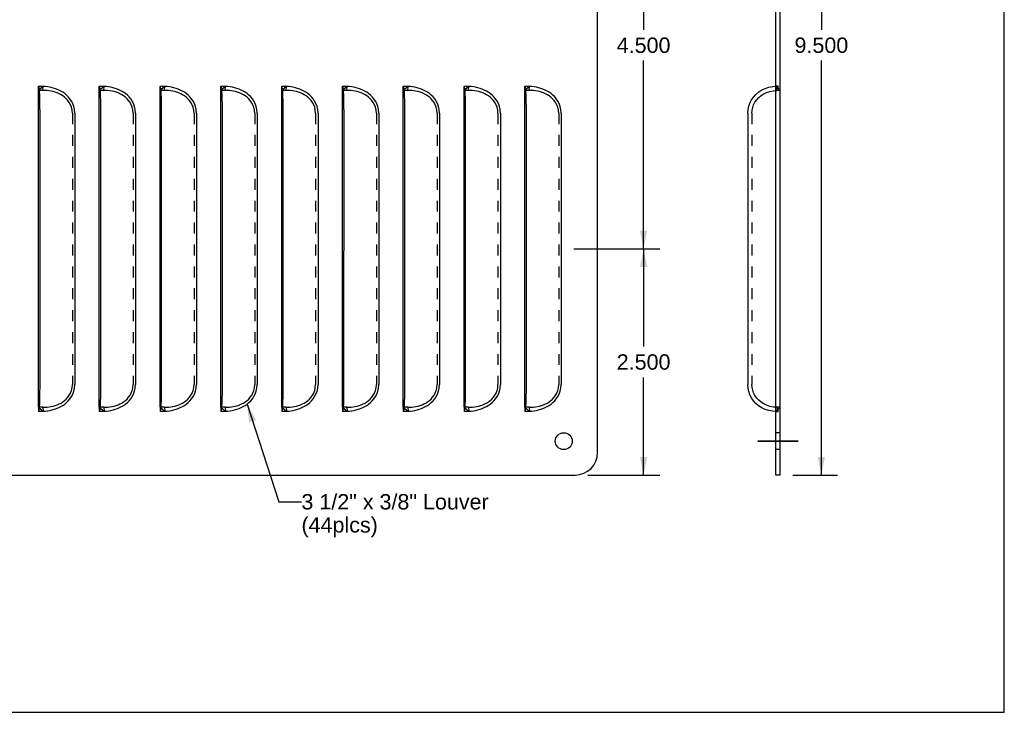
# Model space of a CAD drawing. Header units: inches. Extents: x 0 to 22, y 0 to 17.
# Tile 5 of 8: x 11.1 to 22, y 0 to 7.7. Entities that reach past the tile are written whole.
import ezdxf

# ---------------------------------------------------------------- set-up
doc = ezdxf.new("R2010")
doc.units = ezdxf.units.IN
doc.header["$LTSCALE"] = 1.21
doc.header["$MEASUREMENT"] = 0
doc.linetypes.add('CENTER', pattern=[0.6, 0.375, -0.075, 0.075, -0.075])
doc.linetypes.add('HIDDEN', pattern=[0.2, 0.1, -0.1])
doc.layers.get('0').update_dxf_attribs({"linetype": 'CONTINUOUS'})
doc.layers.add('DEFAULT_2', color=8, linetype='HIDDEN')
doc.layers.add('DIMENSIONS', color=7, linetype='CONTINUOUS')
doc.styles.get("Standard").update_dxf_attribs({"font": 'arial.ttf'})
doc.dimstyles.new('DIMSTYLE_1', dxfattribs={"dimtxt": 0.17, "dimasz": 0.2, "dimexe": 0.09, "dimexo": 0.07, "dimgap": 0.0425, "dimtad": 0, "dimtih": 1, "dimtoh": 1, "dimdec": 3, "dimzin": 4, "dimdsep": 46, "dimtxsty": 'Standard', "dimblk": '_FILLED', "dimblk1": '_FILLED', "dimblk2": '_FILLED', "dimcen": 0.09, "dimadec": 3, "dimazin": 1, "dimtfac": 1, "dimtdec": 3, "dimtofl": 0, "dimtmove": 0, "dimatfit": 3, "dimldrblk": '_FILLED', "dimfxl": 0, "dimtolj": 1, "dimtzin": 4, "dimarcsym": 0})
doc.dimstyles.get("Standard").update_dxf_attribs({"dimtxt": 0.17, "dimasz": 0.2, "dimexe": 0.09, "dimexo": 0.07, "dimgap": 0.09, "dimtad": 0, "dimtih": 1, "dimtoh": 1, "dimdec": 3, "dimzin": 4, "dimdsep": 46, "dimtxsty": 'Standard', "dimblk": '_FILLED', "dimblk1": '_FILLED', "dimblk2": '_FILLED', "dimcen": 0.09, "dimadec": 3, "dimazin": 1, "dimtp": 0.001, "dimtm": 0.001, "dimtfac": 1, "dimtdec": 3, "dimtofl": 0, "dimtmove": 0, "dimatfit": 3, "dimldrblk": '_FILLED', "dimfxl": 0, "dimtolj": 1, "dimtzin": 4, "dimarcsym": 0})

# ---------------------------------------------------------------- blocks, each defined once
blk = doc.blocks.new('_FILLED')
at = {"color": 0, "linetype": 'ByBlock'}
blk.add_solid([(0, 0), (-1, 0.2), (-1, -0.2)], dxfattribs=at)
blk = doc.blocks.new('*D3')
at = {"layer": 'DIMENSIONS', "color": 2, "linetype": 'Continuous'}
for p, q in [((19.662, 12.121), (20.158, 12.121)), ((19.978, 12.121), (19.978, 7.541)), ((19.978, 2.621), (19.978, 7.201)), ((19.662, 2.621), (20.158, 2.621))]:
    blk.add_line(p, q, dxfattribs=at)
at = {"layer": 'DIMENSIONS', "color": 2, "linetype": 'Continuous', "xscale": 0.2, "yscale": 0.2, "zscale": 0.2}
for p, rotation in [((19.978, 12.121), 90), ((19.978, 2.621), 270)]:
    blk.add_blockref('_FILLED', p, dxfattribs=dict(at, rotation=rotation))
at = {"layer": 'DIMENSIONS', "color": 2, "linetype": 'Continuous', "insert": (19.978, 7.456), "char_height": 0.17, "width": 0.59405, "attachment_point": 2, "line_spacing_factor": 0.9}
blk.add_mtext('9.500', dxfattribs=at)
blk = doc.blocks.new('*D14')
at = {"layer": 'DIMENSIONS', "color": 2, "linetype": 'Continuous'}
for p, q in [((17.242, 9.621), (18.193, 9.621)), ((18.013, 9.621), (18.013, 7.541)), ((18.013, 5.121), (18.013, 7.201)), ((17.242, 5.121), (18.193, 5.121))]:
    blk.add_line(p, q, dxfattribs=at)
at = {"layer": 'DIMENSIONS', "color": 2, "linetype": 'Continuous', "xscale": 0.2, "yscale": 0.2, "zscale": 0.2}
for p, rotation in [((18.013, 9.621), 90), ((18.013, 5.121), 270)]:
    blk.add_blockref('_FILLED', p, dxfattribs=dict(at, rotation=rotation))
at = {"layer": 'DIMENSIONS', "color": 2, "linetype": 'Continuous', "insert": (18.013, 7.456), "char_height": 0.17, "width": 0.59405, "attachment_point": 2, "line_spacing_factor": 0.9}
blk.add_mtext('4.500', dxfattribs=at)
blk = doc.blocks.new('*D15')
at = {"layer": 'DIMENSIONS', "color": 2, "linetype": 'Continuous'}
for p, q in [((17.242, 5.121), (18.193, 5.121)), ((18.013, 5.121), (18.013, 4.041)), ((18.013, 2.621), (18.013, 3.701)), ((17.395, 2.621), (18.193, 2.621))]:
    blk.add_line(p, q, dxfattribs=at)
at = {"layer": 'DIMENSIONS', "color": 2, "linetype": 'Continuous', "xscale": 0.2, "yscale": 0.2, "zscale": 0.2}
for p, rotation in [((18.013, 5.121), 90), ((18.013, 2.621), 270)]:
    blk.add_blockref('_FILLED', p, dxfattribs=dict(at, rotation=rotation))
at = {"layer": 'DIMENSIONS', "color": 2, "linetype": 'Continuous', "insert": (18.013, 3.956), "char_height": 0.17, "width": 0.59405, "attachment_point": 2, "line_spacing_factor": 0.9}
blk.add_mtext('2.500', dxfattribs=at)

msp = doc.modelspace()

# ---------------------------------------------------------------- linework, layer by layer
at = {"color": 7, "linetype": 'Continuous'}
for p, q in [((22, 0), (22, 17)), ((19.5224, 2.621), (19.5224, 12.121)), ((11.3245, 3.371), (11.3245, 6.871)), ((11.9965, 3.371), (11.9965, 6.871)), ((12.6685, 3.371), (12.6685, 6.871)), ((13.3405, 3.371), (13.3405, 6.871)), ((14.0125, 3.371), (14.0125, 6.871)), ((14.6845, 3.371), (14.6845, 6.871)), ((15.3565, 3.371), (15.3565, 6.871)), ((16.0285, 3.371), (16.0285, 6.871)), ((16.7005, 3.371), (16.7005, 6.871)), ((19.5224, 2.621), (19.4744, 2.621)), ((0, 0), (22, 0))]:
    msp.add_line(p, q, dxfattribs=at)
at = {"color": 3, "linetype": 'Continuous'}
for p, q in [((19.4744, 2.621), (19.4744, 12.121)), ((17.5048, 2.871), (17.5048, 11.871)), ((11.328, 6.9161), (11.3245, 6.919)), ((11.3306, 6.9078), (11.328, 6.9161)), ((12, 6.9161), (11.9965, 6.919)), ((12.0026, 6.9078), (12, 6.9161)), ((12.672, 6.9161), (12.6685, 6.919)), ((12.6746, 6.9078), (12.672, 6.9161)), ((13.344, 6.9161), (13.3405, 6.919)), ((13.3466, 6.9078), (13.344, 6.9161)), ((14.016, 6.9161), (14.0125, 6.919)), ((14.0186, 6.9078), (14.016, 6.9161)), ((14.688, 6.9161), (14.6845, 6.919)), ((14.6906, 6.9078), (14.688, 6.9161)), ((15.36, 6.9161), (15.3565, 6.919)), ((15.3626, 6.9078), (15.36, 6.9161)), ((16.032, 6.9161), (16.0285, 6.919)), ((16.0346, 6.9078), (16.032, 6.9161)), ((16.704, 6.9161), (16.7005, 6.919)), ((16.7066, 6.9078), (16.704, 6.9161)), ((11.3414, 6.621), (11.341, 6.6962)), ((12.0134, 6.621), (12.013, 6.6962)), ((12.6854, 6.621), (12.685, 6.6962)), ((13.3574, 6.621), (13.357, 6.6962)), ((14.0294, 6.621), (14.029, 6.6962)), ((14.7014, 6.621), (14.701, 6.6962)), ((15.3734, 6.621), (15.373, 6.6962)), ((16.0454, 6.621), (16.045, 6.6962)), ((16.7174, 6.621), (16.717, 6.6962)), ((11.3412, 3.5831), (11.3414, 6.621)), ((11.7261, 6.621), (11.7261, 3.621)), ((12.0132, 3.5831), (12.0134, 6.621)), ((12.3981, 6.621), (12.3981, 3.621)), ((12.6852, 3.5831), (12.6854, 6.621)), ((13.0701, 6.621), (13.0701, 3.621)), ((13.3572, 3.5831), (13.3574, 6.621)), ((13.7421, 6.621), (13.7421, 3.621)), ((14.0292, 3.5831), (14.0294, 6.621)), ((14.4141, 6.621), (14.4141, 3.621)), ((14.7012, 3.5831), (14.7014, 6.621)), ((15.0861, 6.621), (15.0861, 3.621)), ((15.3732, 3.5831), (15.3734, 6.621)), ((15.7581, 6.621), (15.7581, 3.621)), ((16.0452, 3.5831), (16.0454, 6.621)), ((16.4301, 6.621), (16.4301, 3.621)), ((16.7172, 3.5831), (16.7174, 6.621)), ((17.1021, 6.621), (17.1021, 3.621)), ((19.1655, 6.621), (19.1655, 3.621)), ((11.3365, 3.3878), (11.3379, 3.4139)), ((12.0085, 3.3878), (12.0099, 3.4139)), ((12.6805, 3.3878), (12.6819, 3.4139)), ((13.3525, 3.3878), (13.3539, 3.4139)), ((14.0245, 3.3878), (14.0259, 3.4139)), ((14.6965, 3.3878), (14.6979, 3.4139)), ((15.3685, 3.3878), (15.3699, 3.4139)), ((16.0405, 3.3878), (16.0419, 3.4139)), ((16.7125, 3.3878), (16.7139, 3.4139)), ((2.4423, 2.621), (17.2548, 2.621))]:
    msp.add_line(p, q, dxfattribs=at)
for points in [[(11.3349, 6.8765), (11.3329, 6.8945), (11.3306, 6.9078)], [(11.3379, 6.8282), (11.3365, 6.8542), (11.3349, 6.8765)], [(11.7261, 6.621), (11.7227, 6.6591), (11.7153, 6.6939), (11.7036, 6.7253), (11.6888, 6.7533), (11.6722, 6.7779), (11.6539, 6.7996), (11.6344, 6.8189), (11.6138, 6.8358), (11.5926, 6.8507), (11.5706, 6.8636), (11.5479, 6.875), (11.5247, 6.8847), (11.5008, 6.8931), (11.4765, 6.9001), (11.4519, 6.9058), (11.427, 6.9103), (11.402, 6.9138), (11.3769, 6.9162)], [(12.0069, 6.8765), (12.0049, 6.8945), (12.0026, 6.9078)], [(12.0099, 6.8282), (12.0085, 6.8542), (12.0069, 6.8765)], [(12.3981, 6.621), (12.3947, 6.6591), (12.3873, 6.6939), (12.3756, 6.7253), (12.3608, 6.7533), (12.3442, 6.7779), (12.3259, 6.7996), (12.3064, 6.8189), (12.2858, 6.8358), (12.2646, 6.8507), (12.2426, 6.8636), (12.2199, 6.875), (12.1967, 6.8847), (12.1728, 6.8931), (12.1485, 6.9001), (12.1239, 6.9058), (12.099, 6.9103), (12.074, 6.9138), (12.0489, 6.9162)], [(12.6789, 6.8765), (12.6769, 6.8945), (12.6746, 6.9078)], [(12.6819, 6.8282), (12.6805, 6.8542), (12.6789, 6.8765)], [(13.0701, 6.621), (13.0667, 6.6591), (13.0593, 6.6939), (13.0476, 6.7253), (13.0328, 6.7533), (13.0162, 6.7779), (12.9979, 6.7996), (12.9784, 6.8189), (12.9578, 6.8358), (12.9366, 6.8507), (12.9146, 6.8636), (12.8919, 6.875), (12.8687, 6.8847), (12.8448, 6.8931), (12.8205, 6.9001), (12.7959, 6.9058), (12.771, 6.9103), (12.746, 6.9138), (12.7209, 6.9162)], [(13.3509, 6.8765), (13.3489, 6.8945), (13.3466, 6.9078)], [(13.3539, 6.8282), (13.3525, 6.8542), (13.3509, 6.8765)], [(13.7421, 6.621), (13.7387, 6.6591), (13.7313, 6.6939), (13.7196, 6.7253), (13.7048, 6.7533), (13.6882, 6.7779), (13.6699, 6.7996), (13.6504, 6.8189), (13.6298, 6.8358), (13.6086, 6.8507), (13.5866, 6.8636), (13.5639, 6.875), (13.5407, 6.8847), (13.5168, 6.8931), (13.4925, 6.9001), (13.4679, 6.9058), (13.443, 6.9103), (13.418, 6.9138), (13.3929, 6.9162)], [(14.0229, 6.8765), (14.0209, 6.8945), (14.0186, 6.9078)], [(14.0259, 6.8282), (14.0245, 6.8542), (14.0229, 6.8765)], [(14.4141, 6.621), (14.4107, 6.6591), (14.4033, 6.6939), (14.3916, 6.7253), (14.3768, 6.7533), (14.3602, 6.7779), (14.3419, 6.7996), (14.3224, 6.8189), (14.3018, 6.8358), (14.2806, 6.8507), (14.2586, 6.8636), (14.2359, 6.875), (14.2127, 6.8847), (14.1888, 6.8931), (14.1645, 6.9001), (14.1399, 6.9058), (14.115, 6.9103), (14.09, 6.9138), (14.0649, 6.9162)], [(14.6949, 6.8765), (14.6929, 6.8945), (14.6906, 6.9078)], [(14.6979, 6.8282), (14.6965, 6.8542), (14.6949, 6.8765)], [(15.0861, 6.621), (15.0827, 6.6591), (15.0753, 6.6939), (15.0636, 6.7253), (15.0488, 6.7533), (15.0322, 6.7779), (15.0139, 6.7996), (14.9944, 6.8189), (14.9738, 6.8358), (14.9526, 6.8507), (14.9306, 6.8636), (14.9079, 6.875), (14.8847, 6.8847), (14.8608, 6.8931), (14.8365, 6.9001), (14.8119, 6.9058), (14.787, 6.9103), (14.762, 6.9138), (14.7369, 6.9162)], [(15.3669, 6.8765), (15.3649, 6.8945), (15.3626, 6.9078)], [(15.3699, 6.8282), (15.3685, 6.8542), (15.3669, 6.8765)], [(15.7581, 6.621), (15.7547, 6.6591), (15.7473, 6.6939), (15.7356, 6.7253), (15.7208, 6.7533), (15.7042, 6.7779), (15.6859, 6.7996), (15.6664, 6.8189), (15.6458, 6.8358), (15.6246, 6.8507), (15.6026, 6.8636), (15.5799, 6.875), (15.5567, 6.8847), (15.5328, 6.8931), (15.5085, 6.9001), (15.4839, 6.9058), (15.459, 6.9103), (15.434, 6.9138), (15.4089, 6.9162)], [(16.0389, 6.8765), (16.0369, 6.8945), (16.0346, 6.9078)], [(16.0419, 6.8282), (16.0405, 6.8542), (16.0389, 6.8765)], [(16.4301, 6.621), (16.4267, 6.6591), (16.4193, 6.6939), (16.4076, 6.7253), (16.3928, 6.7533), (16.3762, 6.7779), (16.3579, 6.7996), (16.3384, 6.8189), (16.3178, 6.8358), (16.2966, 6.8507), (16.2746, 6.8636), (16.2519, 6.875), (16.2287, 6.8847), (16.2048, 6.8931), (16.1805, 6.9001), (16.1559, 6.9058), (16.131, 6.9103), (16.106, 6.9138), (16.0809, 6.9162)], [(16.7109, 6.8765), (16.7089, 6.8945), (16.7066, 6.9078)], [(16.7139, 6.8282), (16.7125, 6.8542), (16.7109, 6.8765)], [(17.1021, 6.621), (17.0987, 6.6591), (17.0913, 6.6939), (17.0796, 6.7253), (17.0648, 6.7533), (17.0482, 6.7779), (17.0299, 6.7996), (17.0104, 6.8189), (16.9898, 6.8358), (16.9686, 6.8507), (16.9466, 6.8636), (16.9239, 6.875), (16.9007, 6.8847), (16.8768, 6.8931), (16.8525, 6.9001), (16.8279, 6.9058), (16.803, 6.9103), (16.778, 6.9138), (16.7529, 6.9162)], [(19.1655, 6.621), (19.168, 6.6589), (19.1757, 6.6962), (19.1882, 6.7322), (19.2056, 6.7666), (19.2277, 6.7988), (19.2543, 6.8282), (19.285, 6.8542), (19.3194, 6.8765), (19.3572, 6.8945), (19.3982, 6.9078), (19.4421, 6.9161), (19.4744, 6.9181)], [(11.341, 6.6962), (11.3405, 6.7322), (11.3399, 6.7666), (11.339, 6.7988), (11.3379, 6.8282)], [(12.013, 6.6962), (12.0125, 6.7322), (12.0119, 6.7666), (12.011, 6.7988), (12.0099, 6.8282)], [(12.685, 6.6962), (12.6845, 6.7322), (12.6839, 6.7666), (12.683, 6.7988), (12.6819, 6.8282)], [(13.357, 6.6962), (13.3565, 6.7322), (13.3559, 6.7666), (13.355, 6.7988), (13.3539, 6.8282)], [(14.029, 6.6962), (14.0285, 6.7322), (14.0279, 6.7666), (14.027, 6.7988), (14.0259, 6.8282)], [(14.701, 6.6962), (14.7005, 6.7322), (14.6999, 6.7666), (14.699, 6.7988), (14.6979, 6.8282)], [(15.373, 6.6962), (15.3725, 6.7322), (15.3719, 6.7666), (15.371, 6.7988), (15.3699, 6.8282)], [(16.045, 6.6962), (16.0445, 6.7322), (16.0439, 6.7666), (16.043, 6.7988), (16.0419, 6.8282)], [(16.717, 6.6962), (16.7165, 6.7322), (16.7159, 6.7666), (16.715, 6.7988), (16.7139, 6.8282)], [(11.3769, 3.3257), (11.402, 3.3281), (11.427, 3.3316), (11.4519, 3.3361), (11.4765, 3.3418), (11.5008, 3.3488), (11.5247, 3.3572), (11.548, 3.367), (11.5706, 3.3783), (11.5926, 3.3913), (11.6138, 3.4061), (11.6344, 3.4231), (11.6539, 3.4423), (11.6723, 3.464), (11.6888, 3.4886), (11.7036, 3.5167), (11.7153, 3.548), (11.7227, 3.5828), (11.7261, 3.621)], [(12.0489, 3.3257), (12.074, 3.3281), (12.099, 3.3316), (12.1239, 3.3361), (12.1485, 3.3418), (12.1728, 3.3488), (12.1967, 3.3572), (12.22, 3.367), (12.2426, 3.3783), (12.2646, 3.3913), (12.2858, 3.4061), (12.3064, 3.4231), (12.3259, 3.4423), (12.3443, 3.464), (12.3608, 3.4886), (12.3756, 3.5167), (12.3873, 3.548), (12.3947, 3.5828), (12.3981, 3.621)], [(12.7209, 3.3257), (12.746, 3.3281), (12.771, 3.3316), (12.7959, 3.3361), (12.8205, 3.3418), (12.8448, 3.3488), (12.8687, 3.3572), (12.892, 3.367), (12.9146, 3.3783), (12.9366, 3.3913), (12.9578, 3.4061), (12.9784, 3.4231), (12.9979, 3.4423), (13.0163, 3.464), (13.0328, 3.4886), (13.0476, 3.5167), (13.0593, 3.548), (13.0667, 3.5828), (13.0701, 3.621)], [(13.3929, 3.3257), (13.418, 3.3281), (13.443, 3.3316), (13.4679, 3.3361), (13.4925, 3.3418), (13.5168, 3.3488), (13.5407, 3.3572), (13.564, 3.367), (13.5866, 3.3783), (13.6086, 3.3913), (13.6298, 3.4061), (13.6504, 3.4231), (13.6699, 3.4423), (13.6883, 3.464), (13.7048, 3.4886), (13.7196, 3.5167), (13.7313, 3.548), (13.7387, 3.5828), (13.7421, 3.621)], [(14.0649, 3.3257), (14.09, 3.3281), (14.115, 3.3316), (14.1399, 3.3361), (14.1645, 3.3418), (14.1888, 3.3488), (14.2127, 3.3572), (14.236, 3.367), (14.2586, 3.3783), (14.2806, 3.3913), (14.3018, 3.4061), (14.3224, 3.4231), (14.3419, 3.4423), (14.3603, 3.464), (14.3768, 3.4886), (14.3916, 3.5167), (14.4033, 3.548), (14.4107, 3.5828), (14.4141, 3.621)], [(14.7369, 3.3257), (14.762, 3.3281), (14.787, 3.3316), (14.8119, 3.3361), (14.8365, 3.3418), (14.8608, 3.3488), (14.8847, 3.3572), (14.908, 3.367), (14.9306, 3.3783), (14.9526, 3.3913), (14.9738, 3.4061), (14.9944, 3.4231), (15.0139, 3.4423), (15.0323, 3.464), (15.0488, 3.4886), (15.0636, 3.5167), (15.0753, 3.548), (15.0827, 3.5828), (15.0861, 3.621)], [(15.4089, 3.3257), (15.434, 3.3281), (15.459, 3.3316), (15.4839, 3.3361), (15.5085, 3.3418), (15.5328, 3.3488), (15.5567, 3.3572), (15.58, 3.367), (15.6026, 3.3783), (15.6246, 3.3913), (15.6458, 3.4061), (15.6664, 3.4231), (15.6859, 3.4423), (15.7043, 3.464), (15.7208, 3.4886), (15.7356, 3.5167), (15.7473, 3.548), (15.7547, 3.5828), (15.7581, 3.621)], [(16.0809, 3.3257), (16.106, 3.3281), (16.131, 3.3316), (16.1559, 3.3361), (16.1805, 3.3418), (16.2048, 3.3488), (16.2287, 3.3572), (16.252, 3.367), (16.2746, 3.3783), (16.2966, 3.3913), (16.3178, 3.4061), (16.3384, 3.4231), (16.3579, 3.4423), (16.3763, 3.464), (16.3928, 3.4886), (16.4076, 3.5167), (16.4193, 3.548), (16.4267, 3.5828), (16.4301, 3.621)], [(16.7529, 3.3257), (16.778, 3.3281), (16.803, 3.3316), (16.8279, 3.3361), (16.8525, 3.3418), (16.8768, 3.3488), (16.9007, 3.3572), (16.924, 3.367), (16.9466, 3.3783), (16.9686, 3.3913), (16.9898, 3.4061), (17.0104, 3.4231), (17.0299, 3.4423), (17.0483, 3.464), (17.0648, 3.4886), (17.0796, 3.5167), (17.0913, 3.548), (17.0987, 3.5828), (17.1021, 3.621)], [(19.4744, 3.3238), (19.442, 3.3258), (19.3981, 3.3341), (19.3571, 3.3475), (19.3192, 3.3656), (19.2848, 3.3878), (19.2541, 3.4139), (19.2277, 3.4432), (19.2056, 3.4753), (19.1882, 3.5097), (19.1756, 3.5458), (19.168, 3.5831), (19.1655, 3.621)], [(11.3379, 3.4139), (11.339, 3.4432), (11.3399, 3.4753), (11.3405, 3.5097), (11.341, 3.5458), (11.3412, 3.5831)], [(12.0099, 3.4139), (12.011, 3.4432), (12.0119, 3.4753), (12.0125, 3.5097), (12.013, 3.5458), (12.0132, 3.5831)], [(12.6819, 3.4139), (12.683, 3.4432), (12.6839, 3.4753), (12.6845, 3.5097), (12.685, 3.5458), (12.6852, 3.5831)], [(13.3539, 3.4139), (13.355, 3.4432), (13.3559, 3.4753), (13.3565, 3.5097), (13.357, 3.5458), (13.3572, 3.5831)], [(14.0259, 3.4139), (14.027, 3.4432), (14.0279, 3.4753), (14.0285, 3.5097), (14.029, 3.5458), (14.0292, 3.5831)], [(14.6979, 3.4139), (14.699, 3.4432), (14.6999, 3.4753), (14.7005, 3.5097), (14.701, 3.5458), (14.7012, 3.5831)], [(15.3699, 3.4139), (15.371, 3.4432), (15.3719, 3.4753), (15.3725, 3.5097), (15.373, 3.5458), (15.3732, 3.5831)], [(16.0419, 3.4139), (16.043, 3.4432), (16.0439, 3.4753), (16.0445, 3.5097), (16.045, 3.5458), (16.0452, 3.5831)], [(16.7139, 3.4139), (16.715, 3.4432), (16.7159, 3.4753), (16.7165, 3.5097), (16.717, 3.5458), (16.7172, 3.5831)], [(11.3306, 3.3341), (11.3329, 3.3475), (11.3349, 3.3656), (11.3365, 3.3878)], [(12.0026, 3.3341), (12.0049, 3.3475), (12.0069, 3.3656), (12.0085, 3.3878)], [(12.6746, 3.3341), (12.6769, 3.3475), (12.6789, 3.3656), (12.6805, 3.3878)], [(13.3466, 3.3341), (13.3489, 3.3475), (13.3509, 3.3656), (13.3525, 3.3878)], [(14.0186, 3.3341), (14.0209, 3.3475), (14.0229, 3.3656), (14.0245, 3.3878)], [(14.6906, 3.3341), (14.6929, 3.3475), (14.6949, 3.3656), (14.6965, 3.3878)], [(15.3626, 3.3341), (15.3649, 3.3475), (15.3669, 3.3656), (15.3685, 3.3878)], [(16.0346, 3.3341), (16.0369, 3.3475), (16.0389, 3.3656), (16.0405, 3.3878)], [(16.7066, 3.3341), (16.7089, 3.3475), (16.7109, 3.3656), (16.7125, 3.3878)], [(11.3245, 3.323), (11.328, 3.3258), (11.3306, 3.3341)], [(11.9965, 3.323), (12, 3.3258), (12.0026, 3.3341)], [(12.6685, 3.323), (12.672, 3.3258), (12.6746, 3.3341)], [(13.3405, 3.323), (13.344, 3.3258), (13.3466, 3.3341)], [(14.0125, 3.323), (14.016, 3.3258), (14.0186, 3.3341)], [(14.6845, 3.323), (14.688, 3.3258), (14.6906, 3.3341)], [(15.3565, 3.323), (15.36, 3.3258), (15.3626, 3.3341)], [(16.0285, 3.323), (16.032, 3.3258), (16.0346, 3.3341)], [(16.7005, 3.323), (16.704, 3.3258), (16.7066, 3.3341)]]:
    msp.add_lwpolyline(points, dxfattribs=at)
at = {"color": 2, "linetype": 'CENTER', "const_width": 0.02}
msp.add_lwpolyline([(19.2744, 2.996), (19.7224, 2.996)], dxfattribs=at)
at = {"color": 3, "linetype": 'Continuous'}
msp.add_circle((17.1298, 2.996), 0.0938, dxfattribs=at)
msp.add_arc((17.2548, 2.871), 0.25, 270, 360, dxfattribs=at)
at = {"layer": 'DEFAULT_2', "color": 8, "linetype": 'HIDDEN'}
for p, q in [((11.3245, 6.871), (11.3245, 6.919)), ((11.3769, 6.9162), (11.3245, 6.871)), ((11.3732, 6.871), (11.3245, 6.871)), ((11.3732, 6.871), (11.3769, 6.9162)), ((11.9965, 6.871), (11.9965, 6.919)), ((12.0489, 6.9162), (11.9965, 6.871)), ((12.0452, 6.871), (11.9965, 6.871)), ((12.0452, 6.871), (12.0489, 6.9162)), ((12.6685, 6.871), (12.6685, 6.919)), ((12.7209, 6.9162), (12.6685, 6.871)), ((12.7172, 6.871), (12.6685, 6.871)), ((12.7172, 6.871), (12.7209, 6.9162)), ((13.3405, 6.871), (13.3405, 6.919)), ((13.3929, 6.9162), (13.3405, 6.871)), ((13.3892, 6.871), (13.3405, 6.871)), ((13.3892, 6.871), (13.3929, 6.9162)), ((14.0125, 6.871), (14.0125, 6.919)), ((14.0649, 6.9162), (14.0125, 6.871)), ((14.0612, 6.871), (14.0125, 6.871)), ((14.0612, 6.871), (14.0649, 6.9162)), ((14.6845, 6.871), (14.6845, 6.919)), ((14.7369, 6.9162), (14.6845, 6.871)), ((14.7332, 6.871), (14.6845, 6.871)), ((14.7332, 6.871), (14.7369, 6.9162)), ((15.3565, 6.871), (15.3565, 6.919)), ((15.4089, 6.9162), (15.3565, 6.871)), ((15.4052, 6.871), (15.3565, 6.871)), ((15.4052, 6.871), (15.4089, 6.9162)), ((16.0285, 6.871), (16.0285, 6.919)), ((16.0809, 6.9162), (16.0285, 6.871)), ((16.0772, 6.871), (16.0285, 6.871)), ((16.0772, 6.871), (16.0809, 6.9162)), ((16.7005, 6.871), (16.7005, 6.919)), ((16.7529, 6.9162), (16.7005, 6.871)), ((16.7492, 6.871), (16.7005, 6.871)), ((16.7492, 6.871), (16.7529, 6.9162)), ((19.4744, 6.9181), (19.4878, 6.919)), ((19.4791, 6.917), (19.4744, 6.9162)), ((19.5224, 6.871), (19.4744, 6.9162)), ((19.5224, 6.871), (19.4744, 6.871)), ((19.4982, 6.919), (19.4878, 6.919)), ((19.4878, 6.871), (19.4878, 6.919)), ((19.4988, 6.919), (19.4991, 6.919)), ((11.6995, 6.621), (11.6995, 3.621)), ((12.3715, 6.621), (12.3715, 3.621)), ((13.0435, 6.621), (13.0435, 3.621)), ((13.7155, 6.621), (13.7155, 3.621)), ((14.3875, 6.621), (14.3875, 3.621)), ((15.0595, 6.621), (15.0595, 3.621)), ((15.7315, 6.621), (15.7315, 3.621)), ((16.4035, 6.621), (16.4035, 3.621)), ((17.0755, 6.621), (17.0755, 3.621)), ((19.2104, 6.621), (19.2104, 3.621)), ((11.3732, 3.371), (11.3245, 3.371)), ((11.3245, 3.371), (11.3769, 3.3257)), ((11.3245, 3.371), (11.3245, 3.323)), ((11.3462, 3.323), (11.3245, 3.323)), ((11.3732, 3.371), (11.3769, 3.3257)), ((12.0452, 3.371), (11.9965, 3.371)), ((11.9965, 3.371), (12.0489, 3.3257)), ((11.9965, 3.371), (11.9965, 3.323)), ((12.0182, 3.323), (11.9965, 3.323)), ((12.0452, 3.371), (12.0489, 3.3257)), ((12.7172, 3.371), (12.6685, 3.371)), ((12.6685, 3.371), (12.7209, 3.3257)), ((12.6685, 3.371), (12.6685, 3.323)), ((12.6902, 3.323), (12.6685, 3.323)), ((12.7172, 3.371), (12.7209, 3.3257)), ((13.3892, 3.371), (13.3405, 3.371)), ((13.3405, 3.371), (13.3929, 3.3257)), ((13.3405, 3.371), (13.3405, 3.323)), ((13.3622, 3.323), (13.3405, 3.323)), ((13.3892, 3.371), (13.3929, 3.3257)), ((14.0612, 3.371), (14.0125, 3.371)), ((14.0125, 3.371), (14.0649, 3.3257)), ((14.0125, 3.371), (14.0125, 3.323)), ((14.0342, 3.323), (14.0125, 3.323)), ((14.0612, 3.371), (14.0649, 3.3257)), ((14.7332, 3.371), (14.6845, 3.371)), ((14.6845, 3.371), (14.7369, 3.3257)), ((14.6845, 3.371), (14.6845, 3.323)), ((14.7062, 3.323), (14.6845, 3.323)), ((14.7332, 3.371), (14.7369, 3.3257)), ((15.4052, 3.371), (15.3565, 3.371)), ((15.3565, 3.371), (15.4089, 3.3257)), ((15.3565, 3.371), (15.3565, 3.323)), ((15.3782, 3.323), (15.3565, 3.323)), ((15.4052, 3.371), (15.4089, 3.3257)), ((16.0772, 3.371), (16.0285, 3.371)), ((16.0285, 3.371), (16.0809, 3.3257)), ((16.0285, 3.371), (16.0285, 3.323)), ((16.0502, 3.323), (16.0285, 3.323)), ((16.0772, 3.371), (16.0809, 3.3257)), ((16.7492, 3.371), (16.7005, 3.371)), ((16.7005, 3.371), (16.7529, 3.3257)), ((16.7005, 3.371), (16.7005, 3.323)), ((16.7222, 3.323), (16.7005, 3.323)), ((16.7492, 3.371), (16.7529, 3.3257)), ((19.5224, 3.371), (19.4744, 3.371)), ((19.5224, 3.371), (19.4744, 3.3257)), ((19.4878, 3.323), (19.4744, 3.3238)), ((19.4878, 3.371), (19.4878, 3.323)), ((19.4984, 3.323), (19.4878, 3.323)), ((19.4991, 3.323), (19.4988, 3.323)), ((19.4989, 3.323), (19.4991, 3.323)), ((19.5069, 3.3562), (19.5087, 3.358)), ((19.5224, 3.0897), (19.4744, 3.0897)), ((19.5224, 2.9022), (19.4744, 2.9022))]:
    msp.add_line(p, q, dxfattribs=at)
for points in [[(11.3245, 6.919), (11.3464, 6.9189), (11.3506, 6.9189), (11.3547, 6.9188), (11.3588, 6.9186)], [(11.3588, 6.9186), (11.3628, 6.9184), (11.3665, 6.918), (11.37, 6.9176), (11.3735, 6.917), (11.3769, 6.9162)], [(11.6995, 6.621), (11.6963, 6.655), (11.6895, 6.686), (11.6785, 6.7141), (11.6646, 6.7391), (11.649, 6.761), (11.6317, 6.7801), (11.6132, 6.797), (11.5938, 6.8117), (11.5737, 6.8243), (11.553, 6.8351), (11.5317, 6.8443), (11.5099, 6.8519), (11.4877, 6.8582), (11.4651, 6.8631), (11.4423, 6.8667), (11.4194, 6.8691), (11.3964, 6.8706), (11.3732, 6.871)], [(11.9965, 6.919), (12.0184, 6.9189), (12.0226, 6.9189), (12.0267, 6.9188), (12.0308, 6.9186)], [(12.0308, 6.9186), (12.0348, 6.9184), (12.0385, 6.918), (12.042, 6.9176), (12.0455, 6.917), (12.0489, 6.9162)], [(12.3715, 6.621), (12.3683, 6.655), (12.3615, 6.686), (12.3505, 6.7141), (12.3366, 6.7391), (12.321, 6.761), (12.3037, 6.7801), (12.2852, 6.797), (12.2658, 6.8117), (12.2457, 6.8243), (12.225, 6.8351), (12.2037, 6.8443), (12.1819, 6.8519), (12.1597, 6.8582), (12.1371, 6.8631), (12.1143, 6.8667), (12.0914, 6.8691), (12.0684, 6.8706), (12.0452, 6.871)], [(12.6685, 6.919), (12.6904, 6.9189), (12.6946, 6.9189), (12.6987, 6.9188), (12.7028, 6.9186)], [(12.7028, 6.9186), (12.7068, 6.9184), (12.7105, 6.918), (12.714, 6.9176), (12.7175, 6.917), (12.7209, 6.9162)], [(13.0435, 6.621), (13.0403, 6.655), (13.0335, 6.686), (13.0225, 6.7141), (13.0086, 6.7391), (12.993, 6.761), (12.9757, 6.7801), (12.9572, 6.797), (12.9378, 6.8117), (12.9177, 6.8243), (12.897, 6.8351), (12.8757, 6.8443), (12.8539, 6.8519), (12.8317, 6.8582), (12.8091, 6.8631), (12.7863, 6.8667), (12.7634, 6.8691), (12.7404, 6.8706), (12.7172, 6.871)], [(13.3405, 6.919), (13.3624, 6.9189), (13.3666, 6.9189), (13.3707, 6.9188), (13.3748, 6.9186)], [(13.3748, 6.9186), (13.3788, 6.9184), (13.3825, 6.918), (13.386, 6.9176), (13.3895, 6.917), (13.3929, 6.9162)], [(13.7155, 6.621), (13.7123, 6.655), (13.7055, 6.686), (13.6945, 6.7141), (13.6806, 6.7391), (13.665, 6.761), (13.6477, 6.7801), (13.6292, 6.797), (13.6098, 6.8117), (13.5897, 6.8243), (13.569, 6.8351), (13.5477, 6.8443), (13.5259, 6.8519), (13.5037, 6.8582), (13.4811, 6.8631), (13.4583, 6.8667), (13.4354, 6.8691), (13.4124, 6.8706), (13.3892, 6.871)], [(14.0125, 6.919), (14.0344, 6.9189), (14.0386, 6.9189), (14.0427, 6.9188), (14.0468, 6.9186)], [(14.0468, 6.9186), (14.0508, 6.9184), (14.0545, 6.918), (14.058, 6.9176), (14.0615, 6.917), (14.0649, 6.9162)], [(14.3875, 6.621), (14.3843, 6.655), (14.3775, 6.686), (14.3665, 6.7141), (14.3526, 6.7391), (14.337, 6.761), (14.3197, 6.7801), (14.3012, 6.797), (14.2818, 6.8117), (14.2617, 6.8243), (14.241, 6.8351), (14.2197, 6.8443), (14.1979, 6.8519), (14.1757, 6.8582), (14.1531, 6.8631), (14.1303, 6.8667), (14.1074, 6.8691), (14.0844, 6.8706), (14.0612, 6.871)], [(14.6845, 6.919), (14.7064, 6.9189), (14.7106, 6.9189), (14.7147, 6.9188), (14.7188, 6.9186)], [(14.7188, 6.9186), (14.7228, 6.9184), (14.7265, 6.918), (14.73, 6.9176), (14.7335, 6.917), (14.7369, 6.9162)], [(15.0595, 6.621), (15.0563, 6.655), (15.0495, 6.686), (15.0385, 6.7141), (15.0246, 6.7391), (15.009, 6.761), (14.9917, 6.7801), (14.9732, 6.797), (14.9538, 6.8117), (14.9337, 6.8243), (14.913, 6.8351), (14.8917, 6.8443), (14.8699, 6.8519), (14.8477, 6.8582), (14.8251, 6.8631), (14.8023, 6.8667), (14.7794, 6.8691), (14.7564, 6.8706), (14.7332, 6.871)], [(15.3565, 6.919), (15.3784, 6.9189), (15.3826, 6.9189), (15.3867, 6.9188), (15.3908, 6.9186)], [(15.3908, 6.9186), (15.3948, 6.9184), (15.3985, 6.918), (15.402, 6.9176), (15.4055, 6.917), (15.4089, 6.9162)], [(15.7315, 6.621), (15.7283, 6.655), (15.7215, 6.686), (15.7105, 6.7141), (15.6966, 6.7391), (15.681, 6.761), (15.6637, 6.7801), (15.6452, 6.797), (15.6258, 6.8117), (15.6057, 6.8243), (15.585, 6.8351), (15.5637, 6.8443), (15.5419, 6.8519), (15.5197, 6.8582), (15.4971, 6.8631), (15.4743, 6.8667), (15.4514, 6.8691), (15.4284, 6.8706), (15.4052, 6.871)], [(16.0285, 6.919), (16.0504, 6.9189), (16.0546, 6.9189), (16.0587, 6.9188), (16.0628, 6.9186)], [(16.0628, 6.9186), (16.0668, 6.9184), (16.0705, 6.918), (16.074, 6.9176), (16.0775, 6.917), (16.0809, 6.9162)], [(16.4035, 6.621), (16.4003, 6.655), (16.3935, 6.686), (16.3825, 6.7141), (16.3686, 6.7391), (16.353, 6.761), (16.3357, 6.7801), (16.3172, 6.797), (16.2978, 6.8117), (16.2777, 6.8243), (16.257, 6.8351), (16.2357, 6.8443), (16.2139, 6.8519), (16.1917, 6.8582), (16.1691, 6.8631), (16.1463, 6.8667), (16.1234, 6.8691), (16.1004, 6.8706), (16.0772, 6.871)], [(16.7005, 6.919), (16.7224, 6.9189), (16.7266, 6.9189), (16.7307, 6.9188), (16.7348, 6.9186)], [(16.7348, 6.9186), (16.7388, 6.9184), (16.7425, 6.918), (16.746, 6.9176), (16.7495, 6.917), (16.7529, 6.9162)], [(17.0755, 6.621), (17.0723, 6.655), (17.0655, 6.686), (17.0545, 6.7141), (17.0406, 6.7391), (17.025, 6.761), (17.0077, 6.7801), (16.9892, 6.797), (16.9698, 6.8117), (16.9497, 6.8243), (16.929, 6.8351), (16.9077, 6.8443), (16.8859, 6.8519), (16.8637, 6.8582), (16.8411, 6.8631), (16.8183, 6.8667), (16.7954, 6.8691), (16.7724, 6.8706), (16.7492, 6.871)], [(19.2104, 6.621), (19.2126, 6.6525), (19.219, 6.6836), (19.2295, 6.7137), (19.2441, 6.7424), (19.2628, 6.7693), (19.2852, 6.794), (19.3112, 6.8158), (19.3405, 6.8346), (19.373, 6.8499), (19.4085, 6.8613), (19.4471, 6.8685), (19.4878, 6.871)], [(19.4991, 6.919), (19.4989, 6.9189), (19.498, 6.9189), (19.4964, 6.9188), (19.4941, 6.9186), (19.4912, 6.9184), (19.4876, 6.918), (19.4835, 6.9176), (19.4791, 6.917)], [(19.5045, 6.8891), (19.5028, 6.8921), (19.5017, 6.8947), (19.5009, 6.8973), (19.5003, 6.9002), (19.4998, 6.9036), (19.4995, 6.9081), (19.4993, 6.9132), (19.4991, 6.919)], [(19.5086, 6.884), (19.5066, 6.8861), (19.5045, 6.8891)], [(11.3732, 3.371), (11.3964, 3.3714), (11.4194, 3.3728), (11.4423, 3.3753), (11.4651, 3.3789), (11.4877, 3.3838), (11.51, 3.39), (11.5317, 3.3976), (11.553, 3.4068), (11.5737, 3.4176), (11.5938, 3.4302), (11.6133, 3.4449), (11.6317, 3.4618), (11.649, 3.481), (11.6647, 3.5028), (11.6785, 3.5279), (11.6895, 3.5559), (11.6963, 3.5869), (11.6995, 3.621)], [(12.0452, 3.371), (12.0684, 3.3714), (12.0914, 3.3728), (12.1143, 3.3753), (12.1371, 3.3789), (12.1597, 3.3838), (12.182, 3.39), (12.2037, 3.3976), (12.225, 3.4068), (12.2457, 3.4176), (12.2658, 3.4302), (12.2853, 3.4449), (12.3037, 3.4618), (12.321, 3.481), (12.3367, 3.5028), (12.3505, 3.5279), (12.3615, 3.5559), (12.3683, 3.5869), (12.3715, 3.621)], [(12.7172, 3.371), (12.7404, 3.3714), (12.7634, 3.3728), (12.7863, 3.3753), (12.8091, 3.3789), (12.8317, 3.3838), (12.854, 3.39), (12.8757, 3.3976), (12.897, 3.4068), (12.9177, 3.4176), (12.9378, 3.4302), (12.9573, 3.4449), (12.9757, 3.4618), (12.993, 3.481), (13.0087, 3.5028), (13.0225, 3.5279), (13.0335, 3.5559), (13.0403, 3.5869), (13.0435, 3.621)], [(13.3892, 3.371), (13.4124, 3.3714), (13.4354, 3.3728), (13.4583, 3.3753), (13.4811, 3.3789), (13.5037, 3.3838), (13.526, 3.39), (13.5477, 3.3976), (13.569, 3.4068), (13.5897, 3.4176), (13.6098, 3.4302), (13.6293, 3.4449), (13.6477, 3.4618), (13.665, 3.481), (13.6807, 3.5028), (13.6945, 3.5279), (13.7055, 3.5559), (13.7123, 3.5869), (13.7155, 3.621)], [(14.0612, 3.371), (14.0844, 3.3714), (14.1074, 3.3728), (14.1303, 3.3753), (14.1531, 3.3789), (14.1757, 3.3838), (14.198, 3.39), (14.2197, 3.3976), (14.241, 3.4068), (14.2617, 3.4176), (14.2818, 3.4302), (14.3013, 3.4449), (14.3197, 3.4618), (14.337, 3.481), (14.3527, 3.5028), (14.3665, 3.5279), (14.3775, 3.5559), (14.3843, 3.5869), (14.3875, 3.621)], [(14.7332, 3.371), (14.7564, 3.3714), (14.7794, 3.3728), (14.8023, 3.3753), (14.8251, 3.3789), (14.8477, 3.3838), (14.87, 3.39), (14.8917, 3.3976), (14.913, 3.4068), (14.9337, 3.4176), (14.9538, 3.4302), (14.9733, 3.4449), (14.9917, 3.4618), (15.009, 3.481), (15.0247, 3.5028), (15.0385, 3.5279), (15.0495, 3.5559), (15.0563, 3.5869), (15.0595, 3.621)], [(15.4052, 3.371), (15.4284, 3.3714), (15.4514, 3.3728), (15.4743, 3.3753), (15.4971, 3.3789), (15.5197, 3.3838), (15.542, 3.39), (15.5637, 3.3976), (15.585, 3.4068), (15.6057, 3.4176), (15.6258, 3.4302), (15.6453, 3.4449), (15.6637, 3.4618), (15.681, 3.481), (15.6967, 3.5028), (15.7105, 3.5279), (15.7215, 3.5559), (15.7283, 3.5869), (15.7315, 3.621)], [(16.0772, 3.371), (16.1004, 3.3714), (16.1234, 3.3728), (16.1463, 3.3753), (16.1691, 3.3789), (16.1917, 3.3838), (16.214, 3.39), (16.2357, 3.3976), (16.257, 3.4068), (16.2777, 3.4176), (16.2978, 3.4302), (16.3173, 3.4449), (16.3357, 3.4618), (16.353, 3.481), (16.3687, 3.5028), (16.3825, 3.5279), (16.3935, 3.5559), (16.4003, 3.5869), (16.4035, 3.621)], [(16.7492, 3.371), (16.7724, 3.3714), (16.7954, 3.3728), (16.8183, 3.3753), (16.8411, 3.3789), (16.8637, 3.3838), (16.886, 3.39), (16.9077, 3.3976), (16.929, 3.4068), (16.9497, 3.4176), (16.9698, 3.4302), (16.9893, 3.4449), (17.0077, 3.4618), (17.025, 3.481), (17.0407, 3.5028), (17.0545, 3.5279), (17.0655, 3.5559), (17.0723, 3.5869), (17.0755, 3.621)], [(19.4878, 3.371), (19.447, 3.3734), (19.4085, 3.3806), (19.3729, 3.3921), (19.3404, 3.4074), (19.311, 3.4262), (19.2851, 3.4481), (19.2627, 3.4727), (19.2441, 3.4995), (19.2295, 3.5282), (19.219, 3.5583), (19.2126, 3.5894), (19.2104, 3.621)], [(11.3769, 3.3257), (11.3735, 3.325), (11.37, 3.3244), (11.3664, 3.3239), (11.3627, 3.3235), (11.3587, 3.3233), (11.3546, 3.3231), (11.3504, 3.323), (11.3462, 3.323)], [(12.0489, 3.3257), (12.0455, 3.325), (12.042, 3.3244), (12.0384, 3.3239), (12.0347, 3.3235), (12.0307, 3.3233), (12.0266, 3.3231), (12.0224, 3.323), (12.0182, 3.323)], [(12.7209, 3.3257), (12.7175, 3.325), (12.714, 3.3244), (12.7104, 3.3239), (12.7067, 3.3235), (12.7027, 3.3233), (12.6986, 3.3231), (12.6944, 3.323), (12.6902, 3.323)], [(13.3929, 3.3257), (13.3895, 3.325), (13.386, 3.3244), (13.3824, 3.3239), (13.3787, 3.3235), (13.3747, 3.3233), (13.3706, 3.3231), (13.3664, 3.323), (13.3622, 3.323)], [(14.0649, 3.3257), (14.0615, 3.325), (14.058, 3.3244), (14.0544, 3.3239), (14.0507, 3.3235), (14.0467, 3.3233), (14.0426, 3.3231), (14.0384, 3.323), (14.0342, 3.323)], [(14.7369, 3.3257), (14.7335, 3.325), (14.73, 3.3244), (14.7264, 3.3239), (14.7227, 3.3235), (14.7187, 3.3233), (14.7146, 3.3231), (14.7104, 3.323), (14.7062, 3.323)], [(15.4089, 3.3257), (15.4055, 3.325), (15.402, 3.3244), (15.3984, 3.3239), (15.3947, 3.3235), (15.3907, 3.3233), (15.3866, 3.3231), (15.3824, 3.323), (15.3782, 3.323)], [(16.0809, 3.3257), (16.0775, 3.325), (16.074, 3.3244), (16.0704, 3.3239), (16.0667, 3.3235), (16.0627, 3.3233), (16.0586, 3.3231), (16.0544, 3.323), (16.0502, 3.323)], [(16.7529, 3.3257), (16.7495, 3.325), (16.746, 3.3244), (16.7424, 3.3239), (16.7387, 3.3235), (16.7347, 3.3233), (16.7306, 3.3231), (16.7264, 3.323), (16.7222, 3.323)], [(19.4744, 3.3257), (19.4792, 3.325), (19.4836, 3.3244), (19.4877, 3.3239), (19.4913, 3.3235), (19.4942, 3.3233), (19.4964, 3.3231), (19.498, 3.323), (19.4989, 3.323)], [(19.4991, 3.323), (19.4993, 3.3289), (19.4995, 3.3339), (19.4999, 3.3383), (19.5003, 3.3417)], [(19.5003, 3.3417), (19.5009, 3.3447), (19.5018, 3.3474), (19.5029, 3.3501), (19.5047, 3.3532), (19.5069, 3.3562)]]:
    msp.add_lwpolyline(points, dxfattribs=at)

# ---------------------------------------------------------------- texts
at = {"layer": 'DIMENSIONS', "color": 2, "linetype": 'Continuous', "insert": (14.2309, 2.4112), "char_height": 0.17, "width": 2.070335, "attachment_point": 1, "line_spacing_factor": 0.9}
msp.add_mtext('3 1/2" x 3/8" Louver\\P(44plcs)', dxfattribs=at)

# ---------------------------------------------------------------- dimensions: what is measured, and where the dimension line sits
at = {"layer": 'DIMENSIONS', "color": 2, "linetype": 'Continuous'}
for base, p1, p2, angle, picture, middle in [((19.9776, 2.621), (19.5924, 12.121), (19.5924, 2.621), 270, '*D3', (19.9769, 7.37)), ((18.0125, 5.121), (17.1721, 9.621), (17.1721, 5.121), 270, '*D14', (18.008, 7.37)), ((18.0125, 5.121), (17.3248, 2.621), (17.1721, 5.121), 90, '*D15', (18.0103, 3.87))]:
    dim = msp.add_linear_dim(base=base, p1=p1, p2=p2, angle=angle, dimstyle='DIMSTYLE_1', dxfattribs=at)
    dim.commit()
    dim.dimension.update_dxf_attribs({"geometry": picture, "text_midpoint": middle, "dimtype": 160})

# ---------------------------------------------------------------- leaders
at = {"layer": 'DIMENSIONS', "color": 2, "linetype": 'Continuous', "annotation_type": 0, "has_hookline": 1, "hookline_direction": 1, "text_width": 2.0631}
msp.add_leader([(13.6298, 3.4061), (13.9809, 2.3262), (14.2309, 2.3262)], dimstyle='Standard', override={"dimtad": 0}, dxfattribs=at)

doc.saveas('drawing.dxf')
